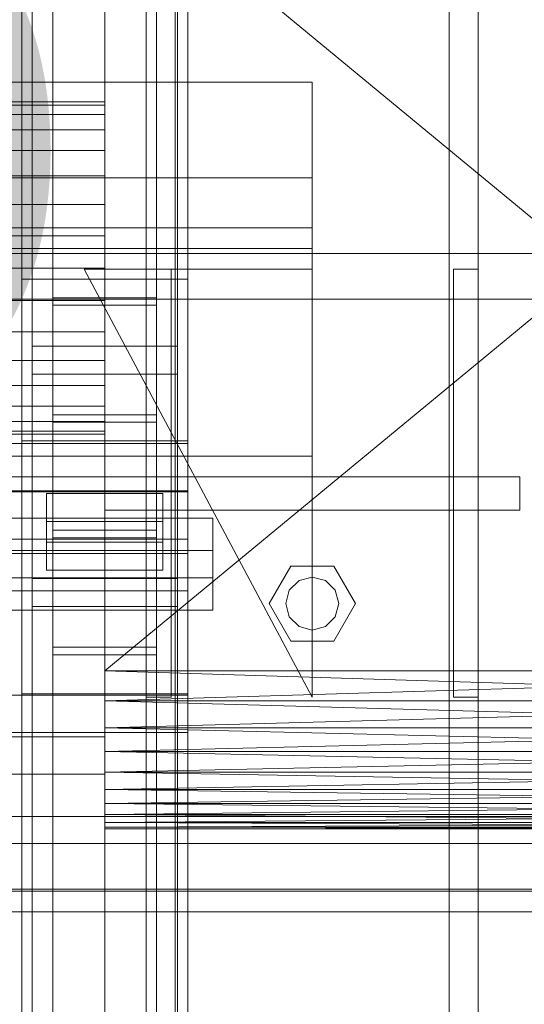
# Model space of a CAD drawing. Header units: millimetres. Extents: x -1970 to 61924, y -58230 to 6847.
# Tile 239 of 256: x 1460 to 1581, y -34531 to -34294. Entities that reach past the tile are written whole.
import ezdxf

# ---------------------------------------------------------------- set-up
doc = ezdxf.new("R2010")
doc.units = ezdxf.units.MM
for name, color, linetype, lineweight in [('COTAS_O', 1, 'Continuous', 0), ('COTAS_P', 1, 'Continuous', 0), ('frontal_C03', 7, 'Continuous', 0), ('frontal_secador', 7, 'Continuous', 0), ('frontal_tolva', 7, 'Continuous', 0)]:
    doc.layers.add(name, color=color, linetype=linetype, lineweight=lineweight)
doc.dimstyles.new('R19_100', dxfattribs={"dimtxt": 250, "dimasz": 150, "dimexe": 150, "dimexo": 80, "dimgap": 100, "dimtad": 1, "dimtih": 1, "dimtoh": 1, "dimdsep": 46, "dimcen": 0.09, "dimadec": 0, "dimazin": 0, "dimtfac": 1, "dimtdec": 4, "dimtofl": 0, "dimtmove": 0, "dimatfit": 3, "dimfxl": 1, "dimtolj": 1, "dimtzin": 0, "dimarcsym": 0})

# ---------------------------------------------------------------- blocks, each defined once
blk = doc.blocks.new('DIM_R26_43')
at = {"layer": 'COTAS_P'}
for p, q in [((-1750, -34600), (-1600, -34555)), ((2600, -34600), (2450, -34555)), ((-1750, -35500), (-1750, -34600)), ((-1750, -34600), (2600, -34600)), ((-1750, -34600), (-1600, -34645)), ((2600, -34600), (2450, -34645)), ((2600, -35500), (2600, -34600))]:
    blk.add_line(p, q, dxfattribs=at)
blk.add_text('4350 P', height=250, dxfattribs=at).set_placement((425, -34500))
blk = doc.blocks.new('DIM_R26_46')
at = {"layer": 'COTAS_O'}
for p, q in [((-1725, -33700), (-1575, -33655)), ((1725, -33700), (1575, -33655)), ((-1725, -34400), (-1725, -33700)), ((-1725, -33700), (1725, -33700)), ((-1725, -33700), (-1575, -33745)), ((1725, -33700), (1575, -33745)), ((1725, -34400), (1725, -33700))]:
    blk.add_line(p, q, dxfattribs=at)
blk.add_text('3450 O', height=250, dxfattribs=at).set_placement((0, -33600))

msp = doc.modelspace()

# ---------------------------------------------------------------- linework, layer by layer
at = {"layer": 'frontal_C03'}
for p, q in [((1500, -32314.944), (1500, -34875.113)), ((1500, -34879.011), (1500, -32318.841)), ((1490, -35975), (1490, -32996.942)), ((1497, -35975), (1497, -32996.942)), ((1563, -35975), (1563, -32996.942)), ((1570, -35975), (1570, -32996.942)), ((1490, -35975), (1490, -33266.434)), ((1497, -35975), (1497, -33266.434)), ((1563, -35975), (1563, -33266.434)), ((1570, -35975), (1570, -33266.434)), ((1490, -35975), (1490, -33805.417)), ((1497, -35975), (1497, -33805.417)), ((1563, -35975), (1563, -33805.417)), ((1570, -35975), (1570, -33805.417)), ((1467.5, -34418.43), (1467.5, -33823.47)), ((1492.5, -33823.47), (1492.5, -34418.43)), ((1467.5, -34444.787), (1467.5, -33849.827)), ((1492.5, -34444.787), (1492.5, -33849.827)), ((1460, -34356.142), (1460, -34086.651)), ((1500, -34086.651), (1500, -34356.142)), ((1462.5, -34428.24), (1462.5, -34102.771)), ((1497.5, -34102.771), (1497.5, -34428.24)), ((1462.5, -34434.977), (1462.5, -34109.509)), ((1497.5, -34434.977), (1497.5, -34109.509)), ((1460, -34395.121), (1460, -34125.629)), ((1500, -34395.121), (1500, -34125.629)), ((1460, -34407.247), (1460, -34137.755)), ((1500, -34137.755), (1500, -34407.247)), ((1460, -34455.97), (1460, -34186.478)), ((1500, -34455.97), (1500, -34186.478)), ((1480, -34196.893), (1480, -34543.799)), ((1480, -34552.782), (1480, -34205.876)), ((1430, -34308.726), (1530, -34308.726)), ((1530, -34308.726), (1530, -34331.773)), ((1530, -34308.726), (1530, -34343.773)), ((1530, -34331.773), (1430, -34331.773)), ((1530, -34343.773), (1530, -34331.773)), ((1530, -34343.773), (-1530, -34343.773)), ((1430, -34343.773), (1530, -34343.773)), ((1530, -34343.773), (1530, -34348.773)), ((1530, -34348.773), (-1530, -34348.773)), ((1530, -34348.773), (1530, -34398.773)), ((1530, -34456.773), (1475, -34353.773)), ((1475, -34353.773), (1530, -34353.773)), ((1490, -34456.773), (1490, -34353.773)), ((1490, -34353.773), (1496, -34353.773)), ((1496, -34456.773), (1496, -34353.773)), ((1530, -34353.773), (1530, -34456.773)), ((1564, -34456.773), (1564, -34353.773)), ((1564, -34353.773), (1570, -34353.773)), ((1570, -34456.773), (1570, -34353.773)), ((1500, -34356.142), (1460, -34356.142)), ((1460, -34356.142), (1460, -34395.121)), ((1460, -34625.634), (1460, -34356.142)), ((1500, -34395.121), (1500, -34356.142)), ((1500, -34356.142), (1500, -34625.634)), ((1467.5, -34390.616), (1467.5, -34360.647)), ((1467.5, -34360.647), (1492.5, -34360.647)), ((1467.5, -34360.647), (1467.5, -34416.624)), ((1492.5, -34360.647), (1492.5, -34390.616)), ((1492.5, -34416.624), (1492.5, -34360.647)), ((1492.5, -34362.453), (1467.5, -34362.453)), ((1467.5, -34362.453), (1467.5, -34388.81)), ((1467.5, -34957.413), (1467.5, -34362.453)), ((1492.5, -34388.81), (1492.5, -34362.453)), ((1492.5, -34362.453), (1492.5, -34957.413)), ((1462.5, -34379), (1462.5, -34372.263)), ((1462.5, -34372.263), (1497.5, -34372.263)), ((1462.5, -34697.731), (1462.5, -34372.263)), ((1497.5, -34372.263), (1497.5, -34379)), ((1497.5, -34372.263), (1497.5, -34697.731)), ((1497.5, -34379), (1462.5, -34379)), ((1462.5, -34704.469), (1462.5, -34379)), ((1497.5, -34704.469), (1497.5, -34379)), ((1467.5, -34388.81), (1492.5, -34388.81)), ((1467.5, -34983.77), (1467.5, -34388.81)), ((1492.5, -34983.77), (1492.5, -34388.81)), ((1492.5, -34390.616), (1467.5, -34390.616)), ((1467.5, -34390.616), (1467.5, -34446.593)), ((1492.5, -34390.616), (1492.5, -34446.593)), ((1460, -34395.121), (1500, -34395.121)), ((1460, -34664.612), (1460, -34395.121)), ((1500, -34664.612), (1500, -34395.121)), ((-1500, -34395.695), (1500, -34395.695)), ((1500, -34395.695), (1500, -34407.104)), ((1500, -34395.695), (1500, -34407.389)), ((1530, -34398.773), (-1530, -34398.773)), ((1530, -34398.773), (1530, -34403.773)), ((1530, -34403.773), (-1530, -34403.773)), ((1480, -34403.773), (1580, -34403.773)), ((1480, -34411.773), (1480, -34403.773)), ((1580, -34411.773), (1580, -34403.773)), ((1500, -34407.104), (-1500, -34407.104)), ((1500, -34407.389), (-1500, -34407.389)), ((1500, -34407.247), (1460, -34407.247)), ((1460, -34407.247), (1460, -34455.97)), ((1460, -34676.738), (1460, -34407.247)), ((1466, -34414.513), (1466, -34407.775)), ((1466, -34407.775), (1494, -34407.775)), ((1466, -34419.469), (1466, -34407.775)), ((1494, -34407.775), (1494, -34414.513)), ((1494, -34407.775), (1494, -34419.469)), ((1500, -34418.797), (1500, -34407.104)), ((1500, -34455.97), (1500, -34407.247)), ((1500, -34407.247), (1500, -34676.738)), ((1500, -34418.797), (1500, -34407.389)), ((1454, -34413.702), (1506, -34413.702)), ((1480, -34411.773), (1580, -34411.773)), ((1490, -34411.773), (1497, -34411.773)), ((1490, -35975), (1490, -34411.773)), ((1497, -35975), (1497, -34411.773)), ((1497, -34411.773), (1563, -34411.773)), ((1506, -34413.702), (1506, -34428.075)), ((1506, -34413.702), (1506, -34421.498)), ((1563, -34411.773), (1570, -34411.773)), ((1563, -35975), (1563, -34411.773)), ((1570, -35975), (1570, -34411.773)), ((1494, -34414.513), (1466, -34414.513)), ((1466, -34414.513), (1466, -34426.206)), ((1494, -34426.206), (1494, -34414.513)), ((-1500, -34418.797), (1500, -34418.797)), ((1492.5, -34416.624), (1467.5, -34416.624)), ((1467.5, -34416.624), (1467.5, -34446.593)), ((1467.5, -34444.787), (1467.5, -34418.43)), ((1467.5, -34418.43), (1492.5, -34418.43)), ((1492.5, -34446.593), (1492.5, -34416.624)), ((1492.5, -34418.43), (1492.5, -34444.787)), ((1494, -34419.469), (1466, -34419.469)), ((1466, -34419.469), (1466, -34426.206)), ((1494, -34426.206), (1494, -34419.469)), ((-1500, -34422.245), (1500, -34422.245)), ((1506, -34421.498), (1454, -34421.498)), ((1500, -34422.245), (1500, -34431.228)), ((1500, -34422.245), (1500, -34456.351)), ((1506, -34435.871), (1506, -34421.498)), ((1519.6, -34434.273), (1524.8, -34425.266)), ((1524.8, -34425.266), (1535.2, -34425.266)), ((1535.2, -34425.266), (1540.4, -34434.273)), ((1506, -34428.075), (1454, -34428.075)), ((1497.5, -34428.24), (1462.5, -34428.24)), ((1462.5, -34428.24), (1462.5, -34434.977)), ((1466, -34426.206), (1494, -34426.206)), ((1497.5, -34434.977), (1497.5, -34428.24)), ((1506, -34435.871), (1506, -34428.075)), ((1526.8, -34428.73), (1530, -34427.873)), ((1530, -34427.873), (1533.2, -34428.73)), ((1524.457, -34431.073), (1526.8, -34428.73)), ((1533.2, -34428.73), (1535.543, -34431.073)), ((1500, -34431.228), (-1500, -34431.228)), ((1500, -34465.334), (1500, -34431.228)), ((1523.6, -34434.273), (1524.457, -34431.073)), ((1535.543, -34431.073), (1536.4, -34434.273)), ((1462.5, -34434.977), (1497.5, -34434.977)), ((1524.8, -34443.279), (1519.6, -34434.273)), ((1524.457, -34437.473), (1523.6, -34434.273)), ((1540.4, -34434.273), (1535.2, -34443.279)), ((1536.4, -34434.273), (1535.543, -34437.473)), ((1454, -34435.871), (1506, -34435.871)), ((1526.8, -34439.815), (1524.457, -34437.473)), ((1535.543, -34437.473), (1533.2, -34439.815)), ((1530, -34440.673), (1526.8, -34439.815)), ((1533.2, -34439.815), (1530, -34440.673)), ((1492.5, -34444.787), (1467.5, -34444.787)), ((1535.2, -34443.279), (1524.8, -34443.279)), ((1467.5, -34446.593), (1492.5, -34446.593)), ((1500, -34456.351), (-1500, -34456.351)), ((1460, -34455.97), (1500, -34455.97)), ((1460, -34725.461), (1460, -34455.97)), ((1496, -34456.773), (1490, -34456.773)), ((1500, -34725.461), (1500, -34455.97)), ((1500, -34465.334), (1500, -34456.351)), ((1570, -34456.773), (1564, -34456.773)), ((-1500, -34465.334), (1500, -34465.334)), ((1440, -34466.384), (1480, -34466.384)), ((1480, -34466.384), (1480, -34475.367)), ((1480, -34466.384), (1480, -34813.291)), ((1480, -34475.367), (1440, -34475.367)), ((1480, -34822.274), (1480, -34475.367))]:
    msp.add_line(p, q, dxfattribs=at)
at = {"layer": 'frontal_secador'}
for p, q in [((1480, -34218.5), (1480, -34479)), ((1480, -34474.82), (1480, -34218.5)), ((1480, -34450.5), (1480, -34237.12)), ((1480, -34474.82), (1480, -34237.12)), ((1480, -34242.82), (1480, -34457.72)), ((1480, -34242.82), (1480, -34479)), ((1480, -34450.5), (1480, -34249.28)), ((1480, -34256.5), (1480, -34457.72)), ((1480, -34450.5), (1480, -34256.5)), ((1715, -34450.5), (1480, -34256.5)), ((1715, -34256.5), (1480, -34450.5)), ((1480, -34313.5), (1325, -34313.5)), ((1480, -34314.269), (1325, -34314.269)), ((1480, -34314.269), (1480, -34313.5)), ((1480, -34316.545), (1480, -34314.269)), ((1480, -34316.545), (1325, -34316.545)), ((1480, -34320.241), (1480, -34316.545)), ((1480, -34320.241), (1325, -34320.241)), ((1480, -34325.216), (1480, -34320.241)), ((1480, -34325.216), (1325, -34325.216)), ((1480, -34331.277), (1480, -34325.216)), ((1480, -34331.277), (1325, -34331.277)), ((1480, -34338.193), (1480, -34331.277)), ((1480, -34338.193), (1325, -34338.193)), ((1480, -34345.696), (1480, -34338.193)), ((1480, -34345.696), (1325, -34345.696)), ((1480, -34353.5), (1480, -34345.696)), ((1325, -34353.5), (1480, -34353.5)), ((1480, -34361.304), (1480, -34353.5)), ((1480, -34361.304), (1325, -34361.304)), ((1480, -34361.304), (1480, -34368.807)), ((1480, -34368.807), (1325, -34368.807)), ((1480, -34368.807), (1480, -34375.723)), ((1480, -34375.723), (1325, -34375.723)), ((1480, -34375.723), (1480, -34381.784)), ((1480, -34381.784), (1325, -34381.784)), ((1480, -34381.784), (1480, -34386.759)), ((1480, -34386.759), (1325, -34386.759)), ((1480, -34386.759), (1480, -34390.455)), ((1480, -34390.455), (1325, -34390.455)), ((1480, -34392.731), (1325, -34392.731)), ((1480, -34390.455), (1480, -34392.731)), ((1480, -34392.731), (1480, -34393.5)), ((1480, -34393.5), (1325, -34393.5)), ((1480, -34457.72), (1480, -34450.5)), ((1480, -34464.18), (1480, -34450.5)), ((1480, -34474.82), (1480, -34450.5)), ((1715, -34457.72), (1480, -34450.5)), ((1715, -34450.5), (1480, -34450.5)), ((1715, -34450.5), (1480, -34457.72)), ((1480, -34457.72), (1480, -34469.88)), ((1480, -34464.18), (1480, -34457.72)), ((1480, -34457.72), (1480, -34479)), ((1715, -34464.18), (1480, -34457.72)), ((1715, -34457.72), (1480, -34457.72)), ((1715, -34457.72), (1480, -34464.18)), ((1480, -34469.88), (1480, -34464.18)), ((1480, -34474.82), (1480, -34464.18)), ((1715, -34469.88), (1480, -34464.18)), ((1715, -34464.18), (1480, -34464.18)), ((1715, -34464.18), (1480, -34469.88)), ((1480, -34469.88), (1480, -34479)), ((1480, -34474.82), (1480, -34469.88)), ((1715, -34474.82), (1480, -34469.88)), ((1715, -34469.88), (1480, -34469.88)), ((1715, -34469.88), (1480, -34474.82)), ((1480, -34479), (1480, -34474.82)), ((1480, -34482.42), (1480, -34474.82)), ((1480, -34486.98), (1480, -34474.82)), ((1715, -34479), (1480, -34474.82)), ((1715, -34474.82), (1480, -34474.82)), ((1715, -34474.82), (1480, -34479)), ((1480, -34479), (1480, -34485.08)), ((1480, -34482.42), (1480, -34479)), ((1480, -34479), (1480, -34488.12)), ((1480, -34479), (1480, -34486.98)), ((1715, -34482.42), (1480, -34479)), ((1715, -34479), (1480, -34479)), ((1715, -34479), (1480, -34482.42)), ((1480, -34485.08), (1480, -34482.42)), ((1480, -34486.98), (1480, -34482.42)), ((1715, -34485.08), (1480, -34482.42)), ((1715, -34482.42), (1480, -34482.42)), ((1715, -34482.42), (1480, -34485.08)), ((1480, -34485.08), (1480, -34488.12)), ((1480, -34486.98), (1480, -34485.08)), ((1715, -34486.98), (1480, -34485.08)), ((1715, -34485.08), (1480, -34485.08)), ((1715, -34485.08), (1480, -34486.98)), ((1440, -34485.5), (1710, -34485.5)), ((1480, -34488.5), (1480, -34486.98)), ((1480, -34486.98), (1480, -34488.12)), ((1715, -34488.12), (1480, -34486.98)), ((1715, -34486.98), (1480, -34486.98)), ((1715, -34486.98), (1480, -34488.12)), ((1480, -34488.12), (1480, -34488.5)), ((1715, -34488.5), (1480, -34488.12)), ((1715, -34488.12), (1480, -34488.12)), ((1715, -34488.12), (1480, -34488.5)), ((1480, -34488.5), (1715, -34488.5)), ((1325, -34503.5), (2125, -34503.5)), ((1440, -34503.5), (1710, -34503.5)), ((1325, -34508.5), (2125, -34508.5))]:
    msp.add_line(p, q, dxfattribs=at)
at = {"layer": 'frontal_tolva'}
for p, q in [((-1821.5, -34350), (1821.5, -34350)), ((-1821.5, -34361), (1821.5, -34361)), ((-1821.5, -34492), (1821.5, -34492)), ((-1821.5, -34503), (1821.5, -34503))]:
    msp.add_line(p, q, dxfattribs=at)

# ---------------------------------------------------------------- dimensions: what is measured, and where the dimension line sits
at = {"layer": 'COTAS_O'}
dim = msp.add_aligned_dim(p1=(-1725, -34400), p2=(1725, -34400), distance=700, text='<> O', dimstyle='R19_100', dxfattribs=at)
dim.commit()
dim.dimension.update_dxf_attribs({"geometry": 'DIM_R26_46', "text_midpoint": (0, -33700)})
at = {"layer": 'COTAS_P'}
dim = msp.add_aligned_dim(p1=(-1750, -35500), p2=(2600, -35500), distance=900, text='<> P', dimstyle='R19_100', dxfattribs=at)
dim.commit()
dim.dimension.update_dxf_attribs({"geometry": 'DIM_R26_43', "text_midpoint": (425, -34600)})

doc.saveas('drawing.dxf')
